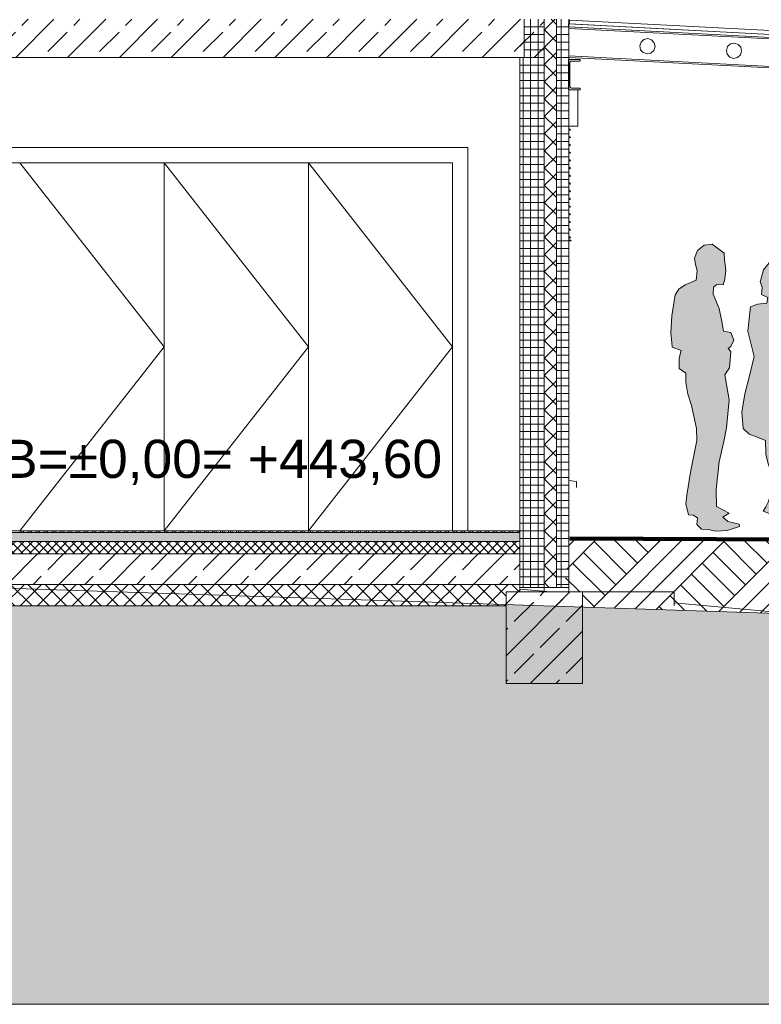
# Model space of a CAD drawing. Header units: metres. Extents: x -69 to 133, y -8 to 26.
# Tile 51 of 103: x -31.77 to -26.92, y -3.1 to 3.35. Entities that reach past the tile are written whole.
import ezdxf

# ---------------------------------------------------------------- set-up
doc = ezdxf.new("R2010")
doc.units = ezdxf.units.M
doc.header["$MEASUREMENT"] = 0
for name, color, linetype in [('10 Stütze', 7, 'Continuous'), ('10 Wand außen', 7, 'Continuous'), ('20 Decke', 7, 'Continuous'), ('20 Fundament', 7, 'Continuous'), ('20 Unterdämmung', 7, 'Continuous'), ('30 Dachaufbau', 7, 'Continuous'), ('30 Dachstuhl', 7, 'Continuous'), ('60 Ausstattung außen', 7, 'Continuous'), ('60 Gelände 2D Übersicht', 7, 'Continuous'), ('60 Gelände Hänle', 7, 'Continuous'), ('94 Genehmigungsplanung Bemaßung', 7, 'Continuous')]:
    doc.layers.add(name, color=color, linetype=linetype)
doc.styles.add('ERSTELLTER_STIL_2', font='arial.ttf')
doc.dimstyles.new('ERSTELLTER_STIL__2', dxfattribs={"dimtxt": 0.25, "dimasz": 0.19, "dimexe": 0.18, "dimexo": 0.1, "dimgap": 0, "dimtad": 1, "dimtih": 1, "dimtoh": 1, "dimzin": 0, "dimdsep": 46, "dimtxsty": 'ERSTELLTER_STIL_2', "dimblk": 'ARROWHEAD_6', "dimblk1": 'ARROWHEAD_6', "dimblk2": 'ARROWHEAD_6', "dimcen": 0.09, "dimclrd": 7, "dimclre": 7, "dimclrt": 7, "dimazin": 0, "dimtfac": 1, "dimtdec": 4, "dimtmove": 0, "dimatfit": 3, "dimfxl": 1, "dimtolj": 1, "dimtzin": 0, "dimarcsym": 0})
pattern_1 = [(0, (-33357.27905, 0), (0, 0.05), []), (90, (-33357.27905, 0), (-0.05, 0), [])]
pattern_2 = [(45, (-33357.27905, 0), (-0.2121320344, 0.2121320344), []), (45, (-33357.34976, 0.0707), (-0.424264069, 0.424264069), []), (45, (-33357.4205, 0.1414), (-0.424264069, 0.424264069), []), (135, (-33357.49118, 0.21213), (0.07071067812, 0.07071067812), [0.3, -0.3])]
pattern_3 = [(45, (-33357.27905, 0), (-0.1697056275, 0.1697056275), []), (45, (-33357.3639, 0.08485), (-0.1697056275, 0.1697056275), [0.18, -0.06])]

# ---------------------------------------------------------------- blocks, each defined once
blk = doc.blocks.new('Gruppierung Kontur 03 27[8]_2', base_point=(-27.1811, 0))
at = {"layer": '60 Ausstattung außen', "linetype": 'Continuous', "lineweight": 0, "true_color": 0xffffff}
blk.add_hatch(color=7, dxfattribs=at).paths.add_polyline_path([(-27.1652, 1.3077), (-27.1781, 1.3705), (-27.1947, 1.4571), (-27.235, 1.5509), (-27.2327, 1.596), (-27.2101, 1.6126), (-27.1674, 1.6114), (-27.158, 1.6482), (-27.1508, 1.7064), (-27.1591, 1.7752), (-27.1627, 1.8192), (-27.2398, 1.8785), (-27.292, 1.8714), (-27.3358, 1.837), (-27.3572, 1.7859), (-27.3501, 1.7456), (-27.3394, 1.704), (-27.3453, 1.6423), (-27.4165, 1.6114), (-27.4592, 1.5829), (-27.4829, 1.5461), (-27.5043, 1.4084), (-27.5102, 1.2945), (-27.5054, 1.2339), (-27.5019, 1.2031), (-27.4426, 1.1817), (-27.4555, 1.1308), (-27.4555, 1.0635), (-27.4134, 1.034), (-27.4134, 0.975), (-27.4008, 0.895), (-27.3768, 0.8214), (-27.343, 0.6701), (-27.3418, 0.5917), (-27.3833, 0.3852), (-27.4058, 0.2333), (-27.4129, 0.1775), (-27.3963, 0.1062), (-27.3643, 0.1027), (-27.337, 0.0849), (-27.3412, 0.0421), (-27.3098, 0.0113), (-27.2635, 0.0101), (-27.2196, -0.0018), (-27.1425, 0.0018), (-27.0619, 0.0279), (-27.0643, 0.0433), (-27.1378, 0.0611), (-27.171, 0.0908), (-27.1295, 0.1157), (-27.2125, 0.1597), (-27.2137, 0.2701), (-27.1947, 0.4529), (-27.1639, 0.5858), (-27.1473, 0.676), (-27.1283, 0.8576), (-27.1567, 1.0213), (-27.1259, 1.0678), (-27.1188, 1.1746), (-27.1357, 1.194), (-27.1189, 1.2066), (-27.0978, 1.2487), (-27.1189, 1.2993)])
h = blk.add_hatch(color=7, dxfattribs=at)
h.paths.add_polyline_path([(-26.9647, 1.1414), (-26.9943, 1.0238), (-27.0263, 0.898), (-27.0453, 0.7781), (-27.037, 0.6701), (-26.999, 0.6333), (-26.9397, 0.6107), (-26.8911, 0.5929), (-26.8888, 0.5027), (-26.8733, 0.4398), (-26.8496, 0.3733), (-26.8413, 0.2879), (-26.8745, 0.1881), (-26.8888, 0.1573), (-26.9065, 0.13), (-26.8662, 0.1146), (-26.8354, 0.1229), (-26.7796, 0.1585), (-26.7654, 0.2451), (-26.7856, 0.3045), (-26.7808, 0.3994), (-26.7381, 0.3175), (-26.718, 0.2368), (-26.7073, 0.1561), (-26.7002, 0.0944), (-26.667, 0.0516), (-26.6326, 0.0801), (-26.6065, 0.13), (-26.5484, 0.1371), (-26.5176, 0.1383), (-26.514, 0.1122), (-26.5531, 0.0896), (-26.5519, 0.0611), (-26.4903, 0.0516), (-26.4274, 0.0647), (-26.3995, 0.0907), (-26.3634, 0.0611), (-26.3326, 0.073), (-26.3207, 0.1027), (-26.3219, 0.2439), (-26.3242, 0.4291), (-26.3598, 0.5941), (-26.3717, 0.6879), (-26.3669, 0.9253), (-26.3658, 1.0701), (-26.3764, 1.1283), (-26.3153, 1.1729), (-26.3069, 1.2403), (-26.3406, 1.4298), (-26.3622, 1.5343), (-26.4061, 1.5829), (-26.4796, 1.6601), (-26.5104, 1.7016), (-26.5318, 1.831), (-26.5543, 1.8809), (-26.6433, 1.8797), (-26.7239, 1.8548), (-26.7239, 1.7859), (-26.8081, 1.7859), (-26.8591, 1.7657), (-26.9042, 1.7088), (-26.9208, 1.6459), (-26.9267, 1.634), (-26.9137, 1.5948), (-26.9172, 1.5473), (-26.8769, 1.5295), (-26.8828, 1.4903), (-26.9433, 1.4856), (-26.9896, 1.4666), (-27.0074, 1.3075)])
h.paths.add_polyline_path([(-26.6528, 0.9609), (-26.6184, 0.8185), (-26.6101, 0.733), (-26.5958, 0.6464), (-26.5721, 0.5276), (-26.5519, 0.2249), (-26.5792, 0.1988), (-26.6255, 0.1798), (-26.6563, 0.2226), (-26.68, 0.2772), (-26.6978, 0.4089), (-26.7251, 0.5087), (-26.75, 0.5561), (-26.7571, 0.6155), (-26.7192, 0.6143), (-26.6972, 0.6493), (-26.6943, 0.8256)], flags=0)
h.paths.add_polyline_path([(-26.7097, 1.4797), (-26.7536, 1.501), (-26.7595, 1.5545), (-26.7049, 1.5711), (-26.6836, 1.6031), (-26.6599, 1.6209), (-26.6255, 1.6269), (-26.6207, 1.5794), (-26.6385, 1.5355), (-26.6528, 1.4678)], flags=0)
at = {"layer": '60 Ausstattung außen', "color": 7, "linetype": 'Continuous', "lineweight": 13, "flags": 128}
for points in [[(-27.1652, 1.3077), (-27.1781, 1.3705), (-27.1947, 1.4571), (-27.235, 1.5509), (-27.2327, 1.596), (-27.2101, 1.6126), (-27.1674, 1.6114), (-27.158, 1.6482), (-27.1508, 1.7064), (-27.1591, 1.7752), (-27.1627, 1.8192), (-27.2398, 1.8785), (-27.292, 1.8714), (-27.3358, 1.837), (-27.3572, 1.7859), (-27.3501, 1.7456), (-27.3394, 1.704), (-27.3453, 1.6423), (-27.4165, 1.6114), (-27.4592, 1.5829), (-27.4829, 1.5461), (-27.5043, 1.4084), (-27.5102, 1.2945), (-27.5054, 1.2339), (-27.5019, 1.2031), (-27.4426, 1.1817), (-27.4555, 1.1308), (-27.4555, 1.0635), (-27.4134, 1.034), (-27.4134, 0.975), (-27.4008, 0.895), (-27.3768, 0.8214), (-27.343, 0.6701), (-27.3418, 0.5917), (-27.3833, 0.3852), (-27.4058, 0.2333), (-27.4129, 0.1775), (-27.3963, 0.1062), (-27.3643, 0.1027), (-27.337, 0.0849), (-27.3412, 0.0421), (-27.3098, 0.0113), (-27.2635, 0.0101), (-27.2196, -0.0018), (-27.1425, 0.0018), (-27.0619, 0.0279), (-27.0643, 0.0433), (-27.1378, 0.0611), (-27.171, 0.0908), (-27.1295, 0.1157), (-27.2125, 0.1597), (-27.2137, 0.2701), (-27.1947, 0.4529), (-27.1639, 0.5858), (-27.1473, 0.676), (-27.1283, 0.8576), (-27.1567, 1.0213), (-27.1259, 1.0678), (-27.1188, 1.1746), (-27.1357, 1.194), (-27.1189, 1.2066), (-27.0978, 1.2487), (-27.1189, 1.2993)], [(-26.9647, 1.1414), (-26.9943, 1.0238), (-27.0263, 0.898), (-27.0453, 0.7781), (-27.037, 0.6701), (-26.999, 0.6333), (-26.9397, 0.6107), (-26.8911, 0.5929), (-26.8888, 0.5027), (-26.8733, 0.4398), (-26.8496, 0.3733), (-26.8413, 0.2879), (-26.8745, 0.1881), (-26.8888, 0.1573), (-26.9065, 0.13), (-26.8662, 0.1146), (-26.8354, 0.1229), (-26.7796, 0.1585), (-26.7654, 0.2451), (-26.7856, 0.3045), (-26.7808, 0.3994), (-26.7381, 0.3175), (-26.718, 0.2368), (-26.7073, 0.1561), (-26.7002, 0.0944), (-26.667, 0.0516), (-26.6326, 0.0801), (-26.6065, 0.13), (-26.5484, 0.1371), (-26.5176, 0.1383), (-26.514, 0.1122), (-26.5531, 0.0896), (-26.5519, 0.0611), (-26.4903, 0.0516), (-26.4274, 0.0647), (-26.3995, 0.0907), (-26.3634, 0.0611), (-26.3326, 0.073), (-26.3207, 0.1027), (-26.3219, 0.2439), (-26.3242, 0.4291), (-26.3598, 0.5941), (-26.3717, 0.6879), (-26.3669, 0.9253), (-26.3658, 1.0701), (-26.3764, 1.1283), (-26.3153, 1.1729), (-26.3069, 1.2403), (-26.3406, 1.4298), (-26.3622, 1.5343), (-26.4061, 1.5829), (-26.4796, 1.6601), (-26.5104, 1.7016), (-26.5318, 1.831), (-26.5543, 1.8809), (-26.6433, 1.8797), (-26.7239, 1.8548), (-26.7239, 1.7859), (-26.8081, 1.7859), (-26.8591, 1.7657), (-26.9042, 1.7088), (-26.9208, 1.6459), (-26.9267, 1.634), (-26.9137, 1.5948), (-26.9172, 1.5473), (-26.8769, 1.5295), (-26.8828, 1.4903), (-26.9433, 1.4856), (-26.9896, 1.4666), (-27.0074, 1.3075)], [(-26.7097, 1.4797), (-26.7536, 1.501), (-26.7595, 1.5545), (-26.7049, 1.5711), (-26.6836, 1.6031), (-26.6599, 1.6209), (-26.6255, 1.6269), (-26.6207, 1.5794), (-26.6385, 1.5355), (-26.6528, 1.4678)], [(-26.6528, 0.9609), (-26.6184, 0.8185), (-26.6101, 0.733), (-26.5958, 0.6464), (-26.5721, 0.5276), (-26.5519, 0.2249), (-26.5792, 0.1988), (-26.6255, 0.1798), (-26.6563, 0.2226), (-26.68, 0.2772), (-26.6978, 0.4089), (-26.7251, 0.5087), (-26.75, 0.5561), (-26.7571, 0.6155), (-26.7192, 0.6143), (-26.6972, 0.6493), (-26.6943, 0.8256)]]:
    blk.add_lwpolyline(points, close=True, dxfattribs=at)
blk = doc.blocks.new('*D32', base_point=(-33357.279, 0))
at = {"layer": '94 Genehmigungsplanung Bemaßung', "color": 7, "linetype": 'Continuous', "lineweight": 13}
for p, q in [((-36.0897, 8.4287), (-36.0897, 8.8037)), ((-28.1797, 8.4287), (-28.1797, 8.8037)), ((-35.9897, 8.7162), (-36.1897, 8.5162)), ((-28.2797, 8.5162), (-28.0797, 8.7162)), ((-36.0897, 8.6162), (-28.1797, 8.6162)), ((-28.1797, 8.6162), (-28.0297, 8.6162))]:
    blk.add_line(p, q, dxfattribs=at)
at = {"layer": '94 Genehmigungsplanung Bemaßung', "color": 7, "lineweight": 13, "insert": (-32.4683, 8.6662), "char_height": 0.25, "attachment_point": 7, "style": 'ERSTELLTER_STIL_2'}
blk.add_mtext('\\A1;{\\pql;\\fArial|b0|i0|c0|p0;\\W1.000000;7,91}', dxfattribs=at)
blk = doc.blocks.new('ARROWHEAD_6')
at = {"color": 0, "linetype": 'Continuous', "lineweight": 0}
for p, q in [((-0.5, -0.5), (0.5, 0.5)), ((0, 0), (-1, 0))]:
    blk.add_line(p, q, dxfattribs=at)
blk = doc.blocks.new('*D33', base_point=(-33357.279, 0))
at = {"layer": '94 Genehmigungsplanung Bemaßung', "color": 7, "linetype": 'Continuous', "lineweight": 13}
for p, q in [((-43.9997, 8.8745), (-43.9997, 9.2495)), ((-28.1797, 8.8745), (-28.1797, 9.2495)), ((-43.8997, 9.162), (-44.0997, 8.962)), ((-28.2797, 8.962), (-28.0797, 9.162)), ((-44.1497, 9.062), (-43.9997, 9.062)), ((-43.9997, 9.062), (-28.1797, 9.062)), ((-28.1797, 9.062), (-28.0297, 9.062))]:
    blk.add_line(p, q, dxfattribs=at)
at = {"layer": '94 Genehmigungsplanung Bemaßung', "color": 7, "lineweight": 13, "insert": (-36.5187, 9.112), "char_height": 0.25, "attachment_point": 7, "style": 'ERSTELLTER_STIL_2'}
blk.add_mtext('\\A1;{\\pql;\\fArial|b0|i0|c0|p0;\\W1.000000;15,82}', dxfattribs=at)
blk = doc.blocks.new('*X37', base_point=(-33357.279, 0))
at = {"layer": '20 Decke', "color": 98, "linetype": 'Continuous', "lineweight": 13, "true_color": 0x000100}
for p, q in [((-31.7715, 0), (-31.7715, -0.01)), ((-31.7603, 0), (-31.7603, -0.01)), ((-31.749, 0), (-31.749, -0.01)), ((-31.719, 0), (-31.719, -0.01)), ((-31.7078, 0), (-31.7078, -0.01)), ((-31.6965, 0), (-31.6965, -0.01)), ((-31.6665, 0), (-31.6665, -0.01)), ((-31.6553, 0), (-31.6553, -0.01)), ((-31.644, 0), (-31.644, -0.01)), ((-31.614, 0), (-31.614, -0.01)), ((-31.6028, 0), (-31.6028, -0.01)), ((-31.5915, 0), (-31.5915, -0.01)), ((-31.5615, 0), (-31.5615, -0.01)), ((-31.5503, 0), (-31.5503, -0.01)), ((-31.539, 0), (-31.539, -0.01)), ((-31.509, 0), (-31.509, -0.01)), ((-31.4978, 0), (-31.4978, -0.01)), ((-31.4865, 0), (-31.4865, -0.01)), ((-31.4565, 0), (-31.4565, -0.01)), ((-31.4453, 0), (-31.4453, -0.01)), ((-31.434, 0), (-31.434, -0.01)), ((-31.404, 0), (-31.404, -0.01)), ((-31.3928, 0), (-31.3928, -0.01)), ((-31.3815, 0), (-31.3815, -0.01)), ((-31.3515, 0), (-31.3515, -0.01)), ((-31.3403, 0), (-31.3403, -0.01)), ((-31.329, 0), (-31.329, -0.01)), ((-31.299, 0), (-31.299, -0.01)), ((-31.2878, 0), (-31.2878, -0.01)), ((-31.2765, 0), (-31.2765, -0.01)), ((-31.2465, 0), (-31.2465, -0.01)), ((-31.2353, 0), (-31.2353, -0.01)), ((-31.224, 0), (-31.224, -0.01)), ((-31.194, 0), (-31.194, -0.01)), ((-31.1828, 0), (-31.1828, -0.01)), ((-31.1715, 0), (-31.1715, -0.01)), ((-31.1415, 0), (-31.1415, -0.01)), ((-31.1303, 0), (-31.1303, -0.01)), ((-31.119, 0), (-31.119, -0.01)), ((-31.089, 0), (-31.089, -0.01)), ((-31.0778, 0), (-31.0778, -0.01)), ((-31.0665, 0), (-31.0665, -0.01)), ((-31.0365, 0), (-31.0365, -0.01)), ((-31.0253, 0), (-31.0253, -0.01)), ((-31.014, 0), (-31.014, -0.01)), ((-30.984, 0), (-30.984, -0.01)), ((-30.9728, 0), (-30.9728, -0.01)), ((-30.9615, 0), (-30.9615, -0.01)), ((-30.9315, 0), (-30.9315, -0.01)), ((-30.9203, 0), (-30.9203, -0.01)), ((-30.909, 0), (-30.909, -0.01)), ((-30.879, 0), (-30.879, -0.01)), ((-30.8678, 0), (-30.8678, -0.01)), ((-30.8565, 0), (-30.8565, -0.01)), ((-30.8265, 0), (-30.8265, -0.01)), ((-30.8153, 0), (-30.8153, -0.01)), ((-30.804, 0), (-30.804, -0.01)), ((-30.774, 0), (-30.774, -0.01)), ((-30.7628, 0), (-30.7628, -0.01)), ((-30.7515, 0), (-30.7515, -0.01)), ((-30.7215, 0), (-30.7215, -0.01)), ((-30.7103, 0), (-30.7103, -0.01)), ((-30.699, 0), (-30.699, -0.01)), ((-30.669, 0), (-30.669, -0.01)), ((-30.6578, 0), (-30.6578, -0.01)), ((-30.6465, 0), (-30.6465, -0.01)), ((-30.6165, 0), (-30.6165, -0.01)), ((-30.6053, 0), (-30.6053, -0.01)), ((-30.594, 0), (-30.594, -0.01)), ((-30.564, 0), (-30.564, -0.01)), ((-30.5528, 0), (-30.5528, -0.01)), ((-30.5415, 0), (-30.5415, -0.01)), ((-30.5115, 0), (-30.5115, -0.01)), ((-30.5003, 0), (-30.5003, -0.01)), ((-30.489, 0), (-30.489, -0.01)), ((-30.459, 0), (-30.459, -0.01)), ((-30.4478, 0), (-30.4478, -0.01)), ((-30.4365, 0), (-30.4365, -0.01)), ((-30.4065, 0), (-30.4065, -0.01)), ((-30.3953, 0), (-30.3953, -0.01)), ((-30.384, 0), (-30.384, -0.01)), ((-30.354, 0), (-30.354, -0.01)), ((-30.3428, 0), (-30.3428, -0.01)), ((-30.3315, 0), (-30.3315, -0.01)), ((-30.3015, 0), (-30.3015, -0.01)), ((-30.2903, 0), (-30.2903, -0.01)), ((-30.279, 0), (-30.279, -0.01)), ((-30.249, 0), (-30.249, -0.01)), ((-30.2378, 0), (-30.2378, -0.01)), ((-30.2265, 0), (-30.2265, -0.01)), ((-30.1965, 0), (-30.1965, -0.01)), ((-30.1853, 0), (-30.1853, -0.01)), ((-30.174, 0), (-30.174, -0.01)), ((-30.144, 0), (-30.144, -0.01)), ((-30.1328, 0), (-30.1328, -0.01)), ((-30.1215, 0), (-30.1215, -0.01)), ((-30.0915, 0), (-30.0915, -0.01)), ((-30.0803, 0), (-30.0803, -0.01)), ((-30.069, 0), (-30.069, -0.01)), ((-30.039, 0), (-30.039, -0.01)), ((-30.0278, 0), (-30.0278, -0.01)), ((-30.0165, 0), (-30.0165, -0.01)), ((-29.9865, 0), (-29.9865, -0.01)), ((-29.9753, 0), (-29.9753, -0.01)), ((-29.964, 0), (-29.964, -0.01)), ((-29.934, 0), (-29.934, -0.01)), ((-29.9228, 0), (-29.9228, -0.01)), ((-29.9115, 0), (-29.9115, -0.01)), ((-29.8815, 0), (-29.8815, -0.01)), ((-29.8703, 0), (-29.8703, -0.01)), ((-29.859, 0), (-29.859, -0.01)), ((-29.829, 0), (-29.829, -0.01)), ((-29.8178, 0), (-29.8178, -0.01)), ((-29.8065, 0), (-29.8065, -0.01)), ((-29.7765, 0), (-29.7765, -0.01)), ((-29.7653, 0), (-29.7653, -0.01)), ((-29.754, 0), (-29.754, -0.01)), ((-29.724, 0), (-29.724, -0.01)), ((-29.7128, 0), (-29.7128, -0.01)), ((-29.7015, 0), (-29.7015, -0.01)), ((-29.6715, 0), (-29.6715, -0.01)), ((-29.6603, 0), (-29.6603, -0.01)), ((-29.649, 0), (-29.649, -0.01)), ((-29.619, 0), (-29.619, -0.01)), ((-29.6078, 0), (-29.6078, -0.01)), ((-29.5965, 0), (-29.5965, -0.01)), ((-29.5665, 0), (-29.5665, -0.01)), ((-29.5553, 0), (-29.5553, -0.01)), ((-29.544, 0), (-29.544, -0.01)), ((-29.514, 0), (-29.514, -0.01)), ((-29.5028, 0), (-29.5028, -0.01)), ((-29.4915, 0), (-29.4915, -0.01)), ((-29.4615, 0), (-29.4615, -0.01)), ((-29.4503, 0), (-29.4503, -0.01)), ((-29.439, 0), (-29.439, -0.01)), ((-29.409, 0), (-29.409, -0.01)), ((-29.3978, 0), (-29.3978, -0.01)), ((-29.3865, 0), (-29.3865, -0.01)), ((-29.3565, 0), (-29.3565, -0.01)), ((-29.3453, 0), (-29.3453, -0.01)), ((-29.334, 0), (-29.334, -0.01)), ((-29.304, 0), (-29.304, -0.01)), ((-29.2928, 0), (-29.2928, -0.01)), ((-29.2815, 0), (-29.2815, -0.01)), ((-29.2515, 0), (-29.2515, -0.01)), ((-29.2403, 0), (-29.2403, -0.01)), ((-29.229, 0), (-29.229, -0.01)), ((-29.199, 0), (-29.199, -0.01)), ((-29.1878, 0), (-29.1878, -0.01)), ((-29.1765, 0), (-29.1765, -0.01)), ((-29.1465, 0), (-29.1465, -0.01)), ((-29.1353, 0), (-29.1353, -0.01)), ((-29.124, 0), (-29.124, -0.01)), ((-29.094, 0), (-29.094, -0.01)), ((-29.0828, 0), (-29.0828, -0.01)), ((-29.0715, 0), (-29.0715, -0.01)), ((-29.0415, 0), (-29.0415, -0.01)), ((-29.0303, 0), (-29.0303, -0.01)), ((-29.019, 0), (-29.019, -0.01)), ((-28.989, 0), (-28.989, -0.01)), ((-28.9778, 0), (-28.9778, -0.01)), ((-28.9665, 0), (-28.9665, -0.01)), ((-28.9365, 0), (-28.9365, -0.01)), ((-28.9253, 0), (-28.9253, -0.01)), ((-28.914, 0), (-28.914, -0.01)), ((-28.884, 0), (-28.884, -0.01)), ((-28.8728, 0), (-28.8728, -0.01)), ((-28.8615, 0), (-28.8615, -0.01)), ((-28.8315, 0), (-28.8315, -0.01)), ((-28.8203, 0), (-28.8203, -0.01)), ((-28.809, 0), (-28.809, -0.01)), ((-28.779, 0), (-28.779, -0.01)), ((-28.7678, 0), (-28.7678, -0.01)), ((-28.7565, 0), (-28.7565, -0.01)), ((-28.7265, 0), (-28.7265, -0.01)), ((-28.7153, 0), (-28.7153, -0.01)), ((-28.704, 0), (-28.704, -0.01)), ((-28.674, 0), (-28.674, -0.01)), ((-28.6628, 0), (-28.6628, -0.01)), ((-28.6515, 0), (-28.6515, -0.01)), ((-28.6215, 0), (-28.6215, -0.01)), ((-28.6103, 0), (-28.6103, -0.01)), ((-28.599, 0), (-28.599, -0.01)), ((-28.569, 0), (-28.569, -0.01)), ((-28.5578, 0), (-28.5578, -0.01)), ((-28.5465, 0), (-28.5465, -0.01)), ((-28.5165, 0), (-28.5165, -0.01)), ((-28.5053, 0), (-28.5053, -0.01))]:
    blk.add_line(p, q, dxfattribs=at)

msp = doc.modelspace()

# ---------------------------------------------------------------- hatches: boundary and pattern name
at = {"linetype": 'Continuous', "lineweight": 13}
h = msp.add_hatch(dxfattribs=at)
h.set_pattern_fill('Beton__Stahlbeton_0002', style=0, pattern_type=2)
h.set_pattern_definition(pattern_3)
h.paths.add_polyline_path([(-28.4997, 3.35), (-28.3397, 3.35), (-28.3397, 3.1), (-28.4997, 3.1)])
at = {"layer": '10 Wand außen', "linetype": 'Continuous', "lineweight": 18}
h = msp.add_hatch(dxfattribs=at)
h.set_pattern_fill('Beton__Fertigteil_Träger_1E', color=8, style=0, pattern_type=2)
h.set_pattern_definition(pattern_1)
h.paths.add_polyline_path([(-28.4997, 3.1), (-28.4997, -0.37), (-28.3397, -0.37), (-28.3397, 3.35), (-28.4722, 3.35), (-28.4722, 3.1)])
h = msp.add_hatch(dxfattribs=at)
h.set_pattern_fill('Dämmung__hart_1_0002', color=8, style=0, pattern_type=2)
h.set_pattern_definition([(315, (-33357.27905, 0), (0.0565685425, 0.0565685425), []), (45, (-33357.27905, 0), (-0.0565685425, 0.0565685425), [])])
h.paths.add_polyline_path([(-28.2597, 3.35), (-28.3397, 3.35), (-28.3397, -0.37), (-28.2597, -0.37)])
h = msp.add_hatch(dxfattribs=at)
h.set_pattern_fill('Beton__Fertigteil_Träger_1E', color=8, style=0, pattern_type=2)
h.set_pattern_definition(pattern_1)
h.paths.add_polyline_path([(-28.1797, 3.35), (-28.2597, 3.35), (-28.2597, -0.37), (-28.1797, -0.37)])
at = {"layer": '20 Decke', "linetype": 'Continuous', "lineweight": 0, "true_color": 0x000000}
h = msp.add_hatch(dxfattribs=at)
h.set_pattern_fill('Beton__Stahlbeton_0002', color=18, style=0, pattern_type=2)
h.set_pattern_definition(pattern_3)
h.paths.add_polyline_path([(-43.8397, 3.35), (-43.8397, 3.1), (-28.4722, 3.1), (-28.4722, 3.35)])
at = {"layer": '20 Decke', "linetype": 'Continuous', "lineweight": 13, "true_color": 0x000100}
h = msp.add_hatch(dxfattribs=at)
h.set_pattern_fill('Beton__unbewehrt_0002', color=98, style=0, pattern_type=2)
h.set_pattern_definition([(45, (-33357.27905, 0), (-0.07071067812, 0.07071067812), [0.075, -0.025]), (45, (-33357.27905, 0.07071), (-0.07071067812, 0.07071067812), [0.075, -0.025])])
h.paths.add_polyline_path([(-43.6797, -0.01), (-43.6797, -0.07), (-28.4997, -0.07), (-28.4997, -0.01)])
h = msp.add_hatch(dxfattribs=at)
h.set_pattern_fill('Dämmung__hart_2_0002', color=98, style=0, pattern_type=2)
h.set_pattern_definition([(45, (-33357.27905, 0), (-0.028284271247, 0.028284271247), []), (135, (-33357.27905, 0), (0.028284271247, 0.028284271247), [])])
h.paths.add_polyline_path([(-43.6797, -0.15), (-28.4997, -0.15), (-28.4997, -0.07), (-43.6797, -0.07)])
h = msp.add_hatch(dxfattribs=at)
h.set_pattern_fill('Beton__Stahlbeton_0002', color=98, style=0, pattern_type=2)
h.set_pattern_definition(pattern_3)
h.paths.add_polyline_path([(-43.6797, -0.351), (-34.6107, -0.351), (-34.1287, -0.3017), (-32.6153, -0.351), (-28.4997, -0.351), (-28.4997, -0.151), (-43.6797, -0.151)])
at = {"layer": '20 Fundament', "linetype": 'Continuous', "lineweight": 13, "true_color": 0x000100}
h = msp.add_hatch(dxfattribs=at)
h.set_pattern_fill('Beton__Stahlbeton_0002', color=98, style=0, pattern_type=2)
h.set_pattern_definition(pattern_3)
h.paths.add_polyline_path([(-28.5897, -0.482), (-28.0897, -0.4983), (-28.0897, -0.4), (-28.5897, -0.4)])
at = {"layer": '20 Unterdämmung', "linetype": 'Continuous', "lineweight": 18}
h = msp.add_hatch(dxfattribs=at)
h.set_pattern_fill('Dämmung__hart_1_0002', color=8, style=0, pattern_type=2)
h.set_pattern_definition([(45, (-33357.27905, 0), (-0.0565685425, 0.0565685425), []), (135, (-33357.27905, 0), (0.0565685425, 0.0565685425), [])])
h.paths.add_polyline_path([(-28.4997, -0.351), (-43.6797, -0.351), (-43.6797, -0.4), (-43.5897, -0.4), (-43.5897, -0.491), (-37.2652, -0.491), (-37.2652, -0.4), (-36.7652, -0.4), (-36.7652, -0.491), (-35.0002, -0.491), (-35.0002, -0.4), (-34.6002, -0.4), (-34.6002, -0.491), (-28.5897, -0.491), (-28.5897, -0.4), (-28.4997, -0.4)])
at = {"layer": '60 Gelände 2D Übersicht', "linetype": 'Continuous', "lineweight": 18, "true_color": 0xffa8a8}
h = msp.add_hatch(dxfattribs=at)
h.set_pattern_fill('Boden__gewachsen_0002', color=21, style=0, pattern_type=2)
h.set_pattern_definition(pattern_2)
h.paths.add_polyline_path([(-28.1719, -0.0496), (-17.662, -0.0949), (-17.6215, -0.1678), (-10.3394, -0.3604), (-10.2492, -0.469), (-14.7581, -1.442), (-17.6068, -1.354), (-26.6805, -0.5442), (-28.0897, -0.4983), (-28.0897, -0.4), (-28.2091, -0.3857)])
at = {"layer": '60 Gelände 2D Übersicht', "linetype": 'Continuous', "lineweight": 13, "true_color": 0x000100}
h = msp.add_hatch(dxfattribs=at)
h.set_pattern_fill('Beton__Stahlbeton_0002', color=98, style=0, pattern_type=2)
h.set_pattern_definition(pattern_3)
h.paths.add_polyline_path([(-28.5897, -0.4), (-28.0897, -0.4), (-28.0897, -1), (-28.5897, -1)])
at = {"layer": '60 Gelände Hänle', "linetype": 'Continuous', "lineweight": 18, "true_color": 0x9f9f9f}
h = msp.add_hatch(dxfattribs=at)
h.set_pattern_fill('Boden__gewachsen_0002', color=253, style=0, pattern_type=2)
h.set_pattern_definition(pattern_2)
h.paths.add_polyline_path([(-50.6355, -1.7085), (-50.6355, -3.1), (-17.6182, -3.1), (-17.6182, -1.3638), (-26.6805, -0.5442), (-28.5897, -0.482), (-28.5897, -0.491), (-34.6002, -0.491), (-34.6002, -0.4), (-35.0002, -0.4), (-35.0002, -0.491), (-35.9802, -0.491), (-49.5558, -1.8787)])

# ---------------------------------------------------------------- linework, layer by layer
at = {"layer": '10 Stütze', "color": 7, "linetype": 'Continuous', "lineweight": 13}
for p, q in [((-28.8397, -0.151), (-28.8397, -0.15)), ((-28.3397, -0.3961), (-28.3397, -0.37))]:
    msp.add_line(p, q, dxfattribs=at)
at = {"layer": '10 Wand außen', "color": 8, "linetype": 'Continuous', "lineweight": 18}
for p, q in [((-28.4722, 3.35), (-28.4722, 3.1)), ((-28.4722, 3.1), (-28.4997, 3.1))]:
    msp.add_line(p, q, dxfattribs=at)
at = {"layer": '10 Wand außen', "color": 7, "linetype": 'Continuous', "lineweight": 13}
for p, q in [((-28.3397, 3.35), (-28.3397, -0.37)), ((-28.2597, 3.35), (-28.2597, -0.37)), ((-28.1797, 3.35), (-28.1797, -0.37)), ((-28.4997, 3.1), (-28.4997, 0)), ((-28.1197, 2.9), (-28.1626, 2.9)), ((-28.1197, 2.8995), (-28.1197, 2.9)), ((-28.1197, 2.65), (-28.1197, 2.888)), ((-28.1797, 2.65), (-28.1247, 2.65)), ((-28.1247, 2.65), (-28.1197, 2.65)), ((-28.1797, 2.6358), (-28.1679, 2.6265)), ((-28.1694, 2.6239), (-28.1797, 2.632)), ((-28.1797, 2.5854), (-28.1679, 2.576)), ((-28.1694, 2.5735), (-28.1797, 2.5816)), ((-28.1679, 2.6265), (-28.1694, 2.6239)), ((-28.1797, 2.535), (-28.1679, 2.5256)), ((-28.1694, 2.523), (-28.1797, 2.5312)), ((-28.1679, 2.576), (-28.1694, 2.5735)), ((-28.1679, 2.5256), (-28.1694, 2.523)), ((-34.5502, 2.51), (-28.8397, 2.51)), ((-28.8397, 2.51), (-28.8397, 0)), ((-28.1797, 2.4845), (-28.1679, 2.4752)), ((-28.1694, 2.4726), (-28.1797, 2.4807)), ((-28.1679, 2.4752), (-28.1694, 2.4726)), ((-31.7747, 2.41), (-30.8296, 1.205)), ((-30.8296, 2.41), (-29.8846, 1.205)), ((-29.8844, 2.41), (-28.9397, 1.2054)), ((-28.1797, 2.4341), (-28.1679, 2.4248)), ((-28.1694, 2.4222), (-28.1797, 2.4303)), ((-28.1679, 2.4248), (-28.1694, 2.4222)), ((-28.1797, 2.3837), (-28.1679, 2.3743)), ((-28.1694, 2.3717), (-28.1797, 2.3799)), ((-28.1797, 2.3333), (-28.1679, 2.3239)), ((-28.1694, 2.3213), (-28.1797, 2.3295)), ((-28.1679, 2.3743), (-28.1694, 2.3717)), ((-28.1679, 2.3239), (-28.1694, 2.3213)), ((-28.1797, 2.2828), (-28.1679, 2.2735)), ((-28.1694, 2.2709), (-28.1797, 2.279)), ((-28.1679, 2.2735), (-28.1694, 2.2709)), ((-28.1797, 2.2324), (-28.1679, 2.2231)), ((-28.1694, 2.2205), (-28.1797, 2.2286)), ((-28.1679, 2.2231), (-28.1694, 2.2205)), ((-28.1797, 2.182), (-28.1679, 2.1726)), ((-28.1694, 2.17), (-28.1797, 2.1782)), ((-28.1797, 2.1316), (-28.1679, 2.1222)), ((-28.1694, 2.1196), (-28.1797, 2.1278)), ((-28.1679, 2.1726), (-28.1694, 2.17)), ((-28.1797, 2.0811), (-28.1679, 2.0718)), ((-28.1694, 2.0692), (-28.1797, 2.0773)), ((-28.1679, 2.1222), (-28.1694, 2.1196)), ((-28.1679, 2.0718), (-28.1694, 2.0692)), ((-28.1797, 2.0307), (-28.1679, 2.0214)), ((-28.1694, 2.0188), (-28.1797, 2.0269)), ((-28.1679, 2.0214), (-28.1694, 2.0188)), ((-28.1797, 1.9803), (-28.1679, 1.9709)), ((-28.1694, 1.9683), (-28.1797, 1.9765)), ((-28.1679, 1.9709), (-28.1694, 1.9683)), ((-28.1797, 1.9299), (-28.1679, 1.9205)), ((-28.1694, 1.9179), (-28.1797, 1.9261)), ((-28.1797, 1.9045), (-28.1662, 1.9045)), ((-28.1647, 1.9), (-28.1797, 1.9)), ((-28.1679, 1.9205), (-28.1694, 1.9179)), ((-28.1662, 1.9045), (-28.1662, 1.9015)), ((-28.1662, 1.9015), (-28.1647, 1.9015)), ((-28.1647, 1.9015), (-28.1647, 1.9)), ((-31.7747, 0), (-30.8296, 1.205)), ((-30.8296, 0), (-29.8846, 1.205)), ((-29.8844, 0), (-28.9397, 1.2046)), ((-28.1797, 0.33), (-28.1297, 0.3244)), ((-28.1297, 0.3244), (-28.1297, 0.2844)), ((-28.4997, -0.15), (-28.4997, -0.151)), ((-28.1797, -0.4), (-28.1797, -0.37))]:
    msp.add_line(p, q, dxfattribs=at)
at = {"layer": '10 Wand außen', "color": 7, "linetype": 'Continuous', "lineweight": 18}
for p, q in [((-28.9397, 2.41), (-34.6102, 2.41)), ((-30.8296, 2.41), (-30.8296, 0)), ((-29.8846, 0), (-29.8846, 2.41)), ((-29.8845, 0), (-29.8845, 2.41)), ((-29.8844, 0), (-29.8844, 2.41)), ((-28.9397, 0), (-28.9397, 2.41))]:
    msp.add_line(p, q, dxfattribs=at)
at = {"layer": '10 Wand außen', "color": 7, "linetype": 'Continuous', "lineweight": 13, "flags": 128}
for points in [[(-28.4997, 0), (-28.4997, -0.01), (-28.4997, -0.07), (-28.4997, -0.15)], [(-28.4997, -0.151), (-28.4997, -0.351), (-28.4997, -0.37)]]:
    msp.add_lwpolyline(points, dxfattribs=at)
at = {"layer": '10 Wand außen', "color": 8, "linetype": 'Continuous', "lineweight": 18, "flags": 128}
msp.add_lwpolyline([(-28.1797, -0.37), (-28.2597, -0.37), (-28.3397, -0.37), (-28.4997, -0.37)], dxfattribs=at)
at = {"layer": '20 Decke', "color": 7, "linetype": 'Continuous', "lineweight": 13}
for p, q in [((-28.4997, 3.1), (-34.7102, 3.1)), ((-28.4997, 0), (-43.1687, 0)), ((-28.4997, -0.01), (-43.6797, -0.01)), ((-28.4997, -0.07), (-43.6797, -0.07)), ((-28.4997, -0.15), (-43.6797, -0.15)), ((-28.4997, -0.151), (-43.6797, -0.151))]:
    msp.add_line(p, q, dxfattribs=at)
at = {"layer": '20 Fundament', "color": 7, "linetype": 'Continuous', "lineweight": 13}
for p, q in [((-28.5897, -0.4), (-28.5897, -0.491)), ((-28.4997, -0.4), (-28.5897, -0.4)), ((-28.0897, -0.4), (-28.4997, -0.4)), ((-27.4897, -0.4), (-28.0897, -0.4)), ((-28.0897, -0.4), (-28.0897, -1)), ((-27.4897, -0.4916), (-27.4897, -0.4)), ((-28.5897, -0.491), (-28.5897, -1)), ((-28.0897, -1), (-28.5897, -1))]:
    msp.add_line(p, q, dxfattribs=at)
at = {"layer": '20 Unterdämmung', "color": 7, "linetype": 'Continuous', "lineweight": 13}
for p, q in [((-28.4997, -0.351), (-43.6797, -0.351)), ((-28.4997, -0.37), (-28.4997, -0.4)), ((-28.5897, -0.491), (-34.6002, -0.491))]:
    msp.add_line(p, q, dxfattribs=at)
at = {"layer": '30 Dachaufbau', "color": 7, "linetype": 'Continuous', "lineweight": 13}
for p, q in [((-28.1809, 3.3206), (-28.182, 3.3006)), ((-28.182, 3.3006), (-23.182, 3.0386)), ((-28.1809, 3.3206), (-23.1809, 3.0585))]:
    msp.add_line(p, q, dxfattribs=at)
at = {"layer": '30 Dachstuhl', "color": 7, "linetype": 'Continuous', "lineweight": 13}
for p, q in [((-28.1797, 3.3008), (-23.1809, 3.0388)), ((-23.1809, 3.0288), (-28.1797, 3.2907)), ((-28.1747, 3.3214), (-28.1745, 3.3242)), ((-28.1747, 3.3202), (-28.1747, 3.3214)), ((-23.1816, 3.0585), (-28.1747, 3.3202)), ((-28.1745, 3.3242), (-28.1736, 3.3412)), ((-28.1736, 3.3412), (-28.1735, 3.344)), ((-28.1735, 3.344), (-28.1734, 3.3452)), ((-23.1803, 3.0835), (-28.1734, 3.3452)), ((-27.7062, 3.2008), (-27.7141, 3.1762)), ((-27.7141, 3.1762), (-27.7088, 3.1509)), ((-27.6869, 3.2182), (-27.7062, 3.2008)), ((-27.6616, 3.2235), (-27.6869, 3.2182)), ((-27.6869, 3.2182), (-27.6869, 3.2182)), ((-27.637, 3.2155), (-27.6616, 3.2235)), ((-27.6197, 3.1963), (-27.637, 3.2155)), ((-27.6223, 3.1464), (-27.6143, 3.171)), ((-27.6143, 3.171), (-27.6197, 3.1963)), ((-27.1395, 3.1711), (-27.1475, 3.1465)), ((-27.1203, 3.1885), (-27.1395, 3.1711)), ((-27.0949, 3.1938), (-27.1203, 3.1885)), ((-27.1203, 3.1885), (-27.1203, 3.1885)), ((-27.0703, 3.1858), (-27.0949, 3.1938)), ((-27.0949, 3.1938), (-27.0949, 3.1938)), ((-27.053, 3.1666), (-27.0703, 3.1858)), ((-27.0476, 3.1413), (-27.053, 3.1666)), ((-28.1797, 3.1105), (-23.1809, 2.8485)), ((-23.6797, 2.8646), (-28.1797, 3.1005)), ((-27.7088, 3.1509), (-27.6914, 3.1317)), ((-27.6914, 3.1317), (-27.6668, 3.1237)), ((-27.6668, 3.1237), (-27.6415, 3.1291)), ((-27.6668, 3.1237), (-27.6668, 3.1237)), ((-27.6415, 3.1291), (-27.6223, 3.1464)), ((-27.1475, 3.1465), (-27.1421, 3.1212)), ((-27.1421, 3.1212), (-27.1248, 3.102)), ((-27.1248, 3.102), (-27.1002, 3.094)), ((-27.1002, 3.094), (-27.0749, 3.0994)), ((-27.0749, 3.0994), (-27.0556, 3.1167)), ((-27.0556, 3.1167), (-27.0476, 3.1413)), ((-28.1803, 3.088), (-28.1803, 2.888)), ((-28.1053, 3.088), (-28.1803, 3.088)), ((-28.1717, 3.065), (-28.1701, 3.0707)), ((-28.1717, 2.911), (-28.1717, 3.065)), ((-28.1666, 3.075), (-28.1708, 3.0707)), ((-28.1701, 3.0707), (-28.1659, 3.075)), ((-28.1659, 3.075), (-28.1602, 3.0765)), ((-28.1047, 3.088), (-28.1053, 3.088)), ((-28.1053, 3.088), (-28.1053, 3.0765)), ((-28.1047, 3.0765), (-28.1053, 3.0765)), ((-28.1047, 3.0765), (-28.1047, 3.088)), ((-28.1701, 2.9052), (-28.1717, 2.911)), ((-28.1708, 2.9052), (-28.1666, 2.901)), ((-28.1659, 2.901), (-28.1701, 2.9052)), ((-28.1053, 2.888), (-28.1803, 2.888)), ((-28.1621, 2.9), (-28.1659, 2.901)), ((-28.1047, 2.8995), (-28.1053, 2.8995)), ((-28.1053, 2.8995), (-28.1053, 2.888)), ((-28.1047, 2.888), (-28.1053, 2.888)), ((-28.1047, 2.888), (-28.1047, 2.8995))]:
    msp.add_line(p, q, dxfattribs=at)
at = {"layer": '30 Dachstuhl', "color": 7, "linetype": 'Continuous', "lineweight": 13, "flags": 128}
for points in [[(-28.1708, 3.0707), (-28.1723, 3.065), (-28.1723, 2.911), (-28.1708, 2.9052)], [(-28.1053, 3.0765), (-28.1608, 3.0765), (-28.1666, 3.075)], [(-28.1666, 2.901), (-28.1608, 2.8995), (-28.1053, 2.8995)]]:
    msp.add_lwpolyline(points, dxfattribs=at)
at = {"layer": '60 Gelände 2D Übersicht', "color": 7, "linetype": 'Continuous', "lineweight": 100}
msp.add_line((-28.1719, -0.0496), (-17.662, -0.0949), dxfattribs=at)
at = {"layer": '60 Gelände Hänle', "color": 8, "linetype": 'Continuous', "lineweight": 18}
for p, q in [((-31.0863, -0.151), (-31.0975, -0.15)), ((-28.2962, -0.4), (-28.4997, -0.3818)), ((-26.6805, -0.5442), (-27.4897, -0.472))]:
    msp.add_line(p, q, dxfattribs=at)
at = {"layer": '60 Gelände Hänle', "color": 7, "linetype": 'Continuous', "lineweight": 18}
msp.add_line((-17.6182, -3.1), (-50.6355, -3.1), dxfattribs=at)
at = {"layer": '60 Gelände Hänle', "color": 7, "linetype": 'Continuous', "lineweight": 18, "flags": 128}
msp.add_lwpolyline([(-50.6355, -1.7085), (-49.5558, -1.8787), (-34.1287, -0.3017), (-26.6805, -0.5442), (-17.6182, -1.3638)], dxfattribs=at)

# ---------------------------------------------------------------- block references
at = {"layer": '20 Decke', "lineweight": 0}
msp.add_blockref('*X37', (-33357.279, 0), dxfattribs=at)
at = {"layer": '60 Ausstattung außen', "color": 7, "linetype": 'Continuous', "lineweight": 13}
msp.add_blockref('Gruppierung Kontur 03 27[8]_2', (-27.1811, 0), dxfattribs=at)

# ---------------------------------------------------------------- texts
at = {"layer": '94 Genehmigungsplanung Bemaßung', "color": 7, "lineweight": 13, "insert": (-32.3167, 0.3005), "char_height": 0.25, "attachment_point": 7, "style": 'ERSTELLTER_STIL_2'}
msp.add_mtext('\\A1;{\\pql;\\fArial|b0|i0|c0|p0;\\W1.000000;FFB=±0,00= +443,60}', dxfattribs=at)

# ---------------------------------------------------------------- dimensions: what is measured, and where the dimension line sits
at = {"layer": '94 Genehmigungsplanung Bemaßung', "color": 7, "linetype": 'Continuous', "lineweight": 13}
for base, p1, picture, middle in [((-28.1797, 9.062), (-43.9997, 2.63), '*D33', (-36.0999, 9.237)), ((-28.1797, 8.6162), (-36.0897, 7.2143), '*D32', (-32.1447, 8.7912))]:
    dim = msp.add_linear_dim(base=base, p1=p1, p2=(-28.1797, -0.37), dimstyle='ERSTELLTER_STIL__2', dxfattribs=at)
    dim.commit()
    dim.dimension.update_dxf_attribs({"geometry": picture, "text_midpoint": middle, "dimtype": 160})

doc.saveas('drawing.dxf')
